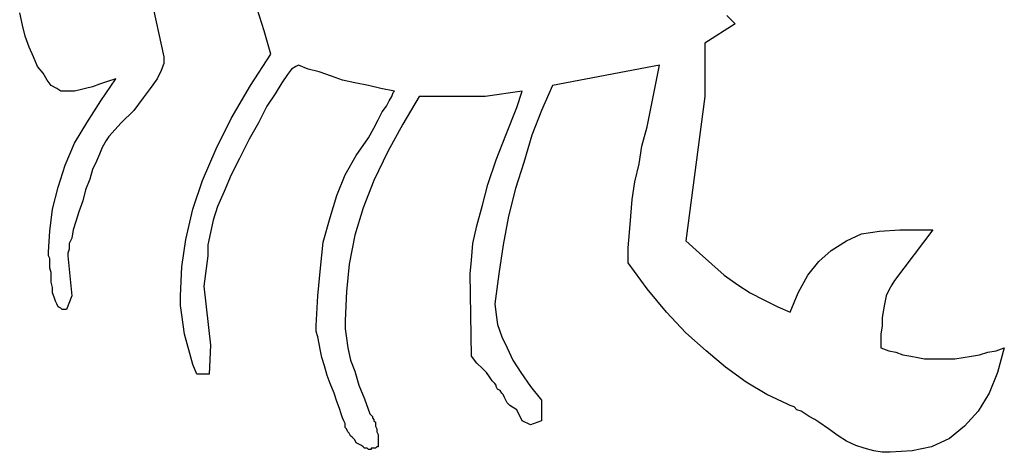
# Model space of a CAD drawing. Extents: x 0.09 to 2.59, y -0.16 to 1.38.
# Tile 2 of 3: x 1.19 to 2.59, y -0.16 to 0.45. Entities that reach past the tile are written whole.
import ezdxf

# ---------------------------------------------------------------- set-up
doc = ezdxf.new("R2010")
doc.units = 0

msp = doc.modelspace()

# ---------------------------------------------------------------- linework, layer by layer
at = {"color": 0}
for p, q in [((1.363281, 0.5625, 0.5), (1.398438, 0.400391, 0.5)), ((1.197266, 0.445313, 0.5), (1.193359, 0.462891, 0.5)), ((1.541016, 0.4375, 0.5), (1.53125, 0.46875, 0.5)), ((2.199219, 0.458984, 0.5), (2.210938, 0.447266, 0.5)), ((1.201172, 0.429688, 0.5), (1.197266, 0.445313, 0.5)), ((1.550781, 0.404297, 0.5), (1.541016, 0.4375, 0.5)), ((2.210938, 0.447266, 0.5), (2.167969, 0.419922, 0.5)), ((1.207031, 0.414063, 0.5), (1.201172, 0.429688, 0.5)), ((1.212891, 0.400391, 0.5), (1.207031, 0.414063, 0.5)), ((2.167969, 0.419922, 0.5), (2.167969, 0.34375, 0.5)), ((1.21875, 0.386719, 0.5), (1.212891, 0.400391, 0.5)), ((1.398438, 0.400391, 0.5), (1.398438, 0.390625, 0.5)), ((1.521484, 0.359375, 0.5), (1.550781, 0.404297, 0.5)), ((1.226563, 0.376953, 0.5), (1.21875, 0.386719, 0.5)), ((1.394531, 0.380859, 0.5), (1.388672, 0.369141, 0.5)), ((1.398438, 0.390625, 0.5), (1.394531, 0.380859, 0.5)), ((1.580078, 0.382813, 0.5), (1.574219, 0.375, 0.5)), ((1.585938, 0.386719, 0.5), (1.580078, 0.382813, 0.5)), ((1.589844, 0.388672, 0.5), (1.585938, 0.386719, 0.5)), ((1.603516, 0.382813, 0.5), (1.589844, 0.388672, 0.5)), ((1.619141, 0.378906, 0.5), (1.603516, 0.382813, 0.5)), ((1.636719, 0.373047, 0.5), (1.619141, 0.378906, 0.5)), ((2.103516, 0.388672, 0.5), (1.951172, 0.359375, 0.5)), ((2.085938, 0.300781, 0.5), (2.103516, 0.388672, 0.5)), ((1.232422, 0.367188, 0.5), (1.226563, 0.376953, 0.5)), ((1.238281, 0.359375, 0.5), (1.232422, 0.367188, 0.5)), ((1.318359, 0.365234, 0.5), (1.306641, 0.361328, 0.5)), ((1.308594, 0.337891, 0.5), (1.330078, 0.369141, 0.5)), ((1.330078, 0.369141, 0.5), (1.318359, 0.365234, 0.5)), ((1.388672, 0.369141, 0.5), (1.378906, 0.355469, 0.5)), ((1.574219, 0.375, 0.5), (1.566406, 0.363281, 0.5)), ((1.652344, 0.367188, 0.5), (1.636719, 0.373047, 0.5)), ((1.669922, 0.363281, 0.5), (1.652344, 0.367188, 0.5)), ((1.246094, 0.355469, 0.5), (1.238281, 0.359375, 0.5)), ((1.251953, 0.351563, 0.5), (1.246094, 0.355469, 0.5)), ((1.259766, 0.351563, 0.5), (1.251953, 0.351563, 0.5)), ((1.263672, 0.351563, 0.5), (1.259766, 0.351563, 0.5)), ((1.271484, 0.351563, 0.5), (1.263672, 0.351563, 0.5)), ((1.279297, 0.353516, 0.5), (1.271484, 0.351563, 0.5)), ((1.287109, 0.355469, 0.5), (1.279297, 0.353516, 0.5)), ((1.296875, 0.357422, 0.5), (1.287109, 0.355469, 0.5)), ((1.306641, 0.361328, 0.5), (1.296875, 0.357422, 0.5)), ((1.378906, 0.355469, 0.5), (1.369141, 0.341797, 0.5)), ((1.494141, 0.3125, 0.5), (1.521484, 0.359375, 0.5)), ((1.566406, 0.363281, 0.5), (1.556641, 0.347656, 0.5)), ((1.689453, 0.359375, 0.5), (1.669922, 0.363281, 0.5)), ((1.707031, 0.355469, 0.5), (1.689453, 0.359375, 0.5)), ((1.726563, 0.351563, 0.5), (1.707031, 0.355469, 0.5)), ((1.724609, 0.349609, 0.5), (1.726563, 0.351563, 0.5)), ((1.908203, 0.351563, 0.5), (1.855469, 0.34375, 0.5)), ((1.900391, 0.328125, 0.5), (1.908203, 0.351563, 0.5)), ((1.951172, 0.359375, 0.5), (1.935547, 0.324219, 0.5)), ((1.289063, 0.306641, 0.5), (1.308594, 0.337891, 0.5)), ((1.369141, 0.341797, 0.5), (1.355469, 0.324219, 0.5)), ((1.556641, 0.347656, 0.5), (1.544922, 0.330078, 0.5)), ((1.714844, 0.330078, 0.5), (1.71875, 0.337891, 0.5)), ((1.71875, 0.337891, 0.5), (1.722656, 0.34375, 0.5)), ((1.722656, 0.34375, 0.5), (1.724609, 0.349609, 0.5)), ((1.761719, 0.34375, 0.5), (1.738281, 0.304688, 0.5)), ((1.855469, 0.34375, 0.5), (1.761719, 0.34375, 0.5)), ((2.167969, 0.34375, 0.5), (2.140625, 0.138672, 0.5)), ((1.355469, 0.324219, 0.5), (1.337891, 0.306641, 0.5)), ((1.544922, 0.330078, 0.5), (1.533203, 0.306641, 0.5)), ((1.703125, 0.310547, 0.5), (1.708984, 0.322266, 0.5)), ((1.708984, 0.322266, 0.5), (1.714844, 0.330078, 0.5)), ((1.884766, 0.289063, 0.5), (1.900391, 0.328125, 0.5)), ((1.935547, 0.324219, 0.5), (1.921875, 0.289063, 0.5)), ((1.472656, 0.269531, 0.5), (1.494141, 0.3125, 0.5)), ((1.697266, 0.298828, 0.5), (1.703125, 0.310547, 0.5)), ((1.271484, 0.277344, 0.5), (1.289063, 0.306641, 0.5)), ((1.337891, 0.306641, 0.5), (1.320313, 0.287109, 0.5)), ((1.533203, 0.306641, 0.5), (1.519531, 0.283203, 0.5)), ((1.689453, 0.285156, 0.5), (1.697266, 0.298828, 0.5)), ((1.738281, 0.304688, 0.5), (1.716797, 0.265625, 0.5)), ((2.078125, 0.273438, 0.5), (2.085938, 0.300781, 0.5)), ((1.316406, 0.28125, 0.5), (1.310547, 0.271484, 0.5)), ((1.320313, 0.287109, 0.5), (1.316406, 0.28125, 0.5)), ((1.519531, 0.283203, 0.5), (1.505859, 0.255859, 0.5)), ((1.671875, 0.259766, 0.5), (1.689453, 0.285156, 0.5)), ((1.871094, 0.253906, 0.5), (1.884766, 0.289063, 0.5)), ((1.921875, 0.289063, 0.5), (1.910156, 0.25, 0.5)), ((1.257813, 0.246094, 0.5), (1.271484, 0.277344, 0.5)), ((1.310547, 0.271484, 0.5), (1.306641, 0.261719, 0.5)), ((1.453125, 0.224609, 0.5), (1.472656, 0.269531, 0.5)), ((2.074219, 0.248047, 0.5), (2.078125, 0.273438, 0.5)), ((1.306641, 0.261719, 0.5), (1.302734, 0.251953, 0.5)), ((1.505859, 0.255859, 0.5), (1.494141, 0.232422, 0.5)), ((1.65625, 0.232422, 0.5), (1.671875, 0.259766, 0.5)), ((1.716797, 0.265625, 0.5), (1.697266, 0.224609, 0.5)), ((1.859375, 0.21875, 0.5), (1.871094, 0.253906, 0.5)), ((1.248047, 0.214844, 0.5), (1.257813, 0.246094, 0.5)), ((1.296875, 0.240234, 0.5), (1.292969, 0.226563, 0.5)), ((1.302734, 0.251953, 0.5), (1.296875, 0.240234, 0.5)), ((1.910156, 0.25, 0.5), (1.898438, 0.212891, 0.5)), ((2.068359, 0.222656, 0.5), (2.074219, 0.248047, 0.5)), ((1.292969, 0.226563, 0.5), (1.287109, 0.210938, 0.5)), ((1.439453, 0.183594, 0.5), (1.453125, 0.224609, 0.5)), ((1.494141, 0.232422, 0.5), (1.484375, 0.208984, 0.5)), ((1.644531, 0.203125, 0.5), (1.65625, 0.232422, 0.5)), ((1.697266, 0.224609, 0.5), (1.681641, 0.185547, 0.5)), ((1.240234, 0.183594, 0.5), (1.248047, 0.214844, 0.5)), ((1.287109, 0.210938, 0.5), (1.283203, 0.195313, 0.5)), ((1.851563, 0.189453, 0.5), (1.859375, 0.21875, 0.5)), ((1.898438, 0.212891, 0.5), (1.888672, 0.173828, 0.5)), ((2.064453, 0.197266, 0.5), (2.068359, 0.222656, 0.5)), ((1.484375, 0.208984, 0.5), (1.474609, 0.1875, 0.5)), ((1.634766, 0.171875, 0.5), (1.644531, 0.203125, 0.5)), ((2.0625, 0.173828, 0.5), (2.064453, 0.197266, 0.5)), ((1.236328, 0.152344, 0.5), (1.240234, 0.183594, 0.5)), ((1.283203, 0.195313, 0.5), (1.277344, 0.179688, 0.5)), ((1.429688, 0.140625, 0.5), (1.439453, 0.183594, 0.5)), ((1.474609, 0.1875, 0.5), (1.46875, 0.167969, 0.5)), ((1.681641, 0.185547, 0.5), (1.669922, 0.146484, 0.5)), ((1.84375, 0.160156, 0.5), (1.851563, 0.189453, 0.5)), ((1.277344, 0.179688, 0.5), (1.273438, 0.166016, 0.5)), ((1.625, 0.136719, 0.5), (1.634766, 0.171875, 0.5)), ((1.888672, 0.173828, 0.5), (1.880859, 0.132813, 0.5)), ((2.060547, 0.150391, 0.5), (2.0625, 0.173828, 0.5)), ((1.269531, 0.154297, 0.5), (1.267578, 0.142578, 0.5)), ((1.273438, 0.166016, 0.5), (1.269531, 0.154297, 0.5)), ((1.46875, 0.167969, 0.5), (1.464844, 0.150391, 0.5)), ((1.837891, 0.134766, 0.5), (1.84375, 0.160156, 0.5)), ((2.416016, 0.152344, 0.5), (2.445313, 0.154297, 0.5)), ((2.492188, 0.154297, 0.5), (2.4375, 0.082031, 0.5)), ((2.445313, 0.154297, 0.5), (2.492188, 0.154297, 0.5)), ((1.234375, 0.123047, 0.5), (1.236328, 0.152344, 0.5)), ((1.267578, 0.142578, 0.5), (1.263672, 0.134766, 0.5)), ((1.423828, 0.101563, 0.5), (1.429688, 0.140625, 0.5)), ((1.464844, 0.150391, 0.5), (1.460938, 0.132813, 0.5)), ((1.669922, 0.146484, 0.5), (1.662109, 0.105469, 0.5)), ((2.058594, 0.128906, 0.5), (2.060547, 0.150391, 0.5)), ((2.369141, 0.138672, 0.5), (2.390625, 0.148438, 0.5)), ((2.390625, 0.148438, 0.5), (2.416016, 0.152344, 0.5)), ((1.263672, 0.126953, 0.5), (1.261719, 0.121094, 0.5)), ((1.263672, 0.134766, 0.5), (1.263672, 0.126953, 0.5)), ((1.460938, 0.132813, 0.5), (1.460938, 0.117188, 0.5)), ((1.621094, 0.099609, 0.5), (1.625, 0.136719, 0.5)), ((1.835938, 0.111328, 0.5), (1.837891, 0.134766, 0.5)), ((1.880859, 0.132813, 0.5), (1.875, 0.091797, 0.5)), ((2.058594, 0.107422, 0.5), (2.058594, 0.128906, 0.5)), ((2.140625, 0.138672, 0.5), (2.160156, 0.121094, 0.5)), ((2.347656, 0.125, 0.5), (2.369141, 0.138672, 0.5)), ((1.234375, 0.117188, 0.5), (1.234375, 0.123047, 0.5)), ((1.236328, 0.113281, 0.5), (1.234375, 0.117188, 0.5)), ((1.236328, 0.107422, 0.5), (1.236328, 0.113281, 0.5)), ((1.261719, 0.121094, 0.5), (1.261719, 0.117188, 0.5)), ((1.261719, 0.117188, 0.5), (1.267578, 0.060547, 0.5)), ((1.460938, 0.117188, 0.5), (1.455078, 0.074219, 0.5)), ((2.160156, 0.121094, 0.5), (2.177734, 0.105469, 0.5)), ((2.330078, 0.109375, 0.5), (2.347656, 0.125, 0.5)), ((1.236328, 0.099609, 0.5), (1.236328, 0.107422, 0.5)), ((1.238281, 0.09375, 0.5), (1.236328, 0.099609, 0.5)), ((1.421875, 0.060547, 0.5), (1.423828, 0.101563, 0.5)), ((1.617188, 0.060547, 0.5), (1.621094, 0.099609, 0.5)), ((1.662109, 0.105469, 0.5), (1.658203, 0.066406, 0.5)), ((1.833984, 0.091797, 0.5), (1.835938, 0.111328, 0.5)), ((2.085938, 0.070313, 0.5), (2.058594, 0.107422, 0.5)), ((2.177734, 0.105469, 0.5), (2.195313, 0.089844, 0.5)), ((2.314453, 0.089844, 0.5), (2.330078, 0.109375, 0.5)), ((1.238281, 0.087891, 0.5), (1.238281, 0.09375, 0.5)), ((1.238281, 0.080078, 0.5), (1.238281, 0.087891, 0.5)), ((1.835938, -0.025391, 0.5), (1.833984, 0.091797, 0.5)), ((1.875, 0.091797, 0.5), (1.869141, 0.048828, 0.5)), ((2.195313, 0.089844, 0.5), (2.214844, 0.076172, 0.5)), ((2.300781, 0.064453, 0.5), (2.314453, 0.089844, 0.5)), ((1.240234, 0.072266, 0.5), (1.238281, 0.080078, 0.5)), ((1.240234, 0.064453, 0.5), (1.240234, 0.072266, 0.5)), ((1.455078, 0.074219, 0.5), (1.464844, -0.009766, 0.5)), ((2.113281, 0.037109, 0.5), (2.085938, 0.070313, 0.5)), ((2.214844, 0.076172, 0.5), (2.232422, 0.064453, 0.5)), ((2.433594, 0.076172, 0.5), (2.429688, 0.068359, 0.5)), ((2.4375, 0.082031, 0.5), (2.433594, 0.076172, 0.5)), ((1.242188, 0.058594, 0.5), (1.240234, 0.064453, 0.5)), ((1.244141, 0.052734, 0.5), (1.242188, 0.058594, 0.5)), ((1.267578, 0.060547, 0.5), (1.259766, 0.041016, 0.5)), ((1.421875, 0.046875, 0.5), (1.421875, 0.060547, 0.5)), ((1.615234, 0.017578, 0.5), (1.617188, 0.060547, 0.5)), ((1.658203, 0.066406, 0.5), (1.65625, 0.025391, 0.5)), ((2.232422, 0.064453, 0.5), (2.251953, 0.054688, 0.5)), ((2.289063, 0.037109, 0.5), (2.300781, 0.064453, 0.5)), ((2.425781, 0.060547, 0.5), (2.423828, 0.050781, 0.5)), ((2.429688, 0.068359, 0.5), (2.425781, 0.060547, 0.5)), ((1.246094, 0.048828, 0.5), (1.244141, 0.052734, 0.5)), ((1.248047, 0.044922, 0.5), (1.246094, 0.048828, 0.5)), ((1.251953, 0.042969, 0.5), (1.248047, 0.044922, 0.5)), ((1.253906, 0.041016, 0.5), (1.251953, 0.042969, 0.5)), ((1.423828, 0.033203, 0.5), (1.421875, 0.046875, 0.5)), ((1.869141, 0.048828, 0.5), (1.871094, 0.033203, 0.5)), ((2.251953, 0.054688, 0.5), (2.271484, 0.044922, 0.5)), ((2.271484, 0.044922, 0.5), (2.289063, 0.037109, 0.5)), ((2.423828, 0.050781, 0.5), (2.421875, 0.041016, 0.5)), ((1.259766, 0.041016, 0.5), (1.253906, 0.041016, 0.5)), ((1.425781, 0.019531, 0.5), (1.423828, 0.033203, 0.5)), ((1.871094, 0.033203, 0.5), (1.873047, 0.019531, 0.5)), ((2.140625, 0.007813, 0.5), (2.113281, 0.037109, 0.5)), ((2.421875, 0.041016, 0.5), (2.419922, 0.029297, 0.5)), ((2.419922, 0.029297, 0.5), (2.419922, 0.017578, 0.5)), ((1.427734, 0.005859, 0.5), (1.425781, 0.019531, 0.5)), ((1.615234, 0.009766, 0.5), (1.615234, 0.017578, 0.5)), ((1.65625, 0.025391, 0.5), (1.65625, 0.013672, 0.5)), ((1.873047, 0.019531, 0.5), (1.878906, 0.001953, 0.5)), ((2.419922, 0.017578, 0.5), (2.417969, 0.005859, 0.5)), ((1.431641, -0.007813, 0.5), (1.427734, 0.005859, 0.5)), ((1.617188, 0.001953, 0.5), (1.615234, 0.009766, 0.5)), ((1.619141, -0.007813, 0.5), (1.617188, 0.001953, 0.5)), ((1.65625, 0.013672, 0.5), (1.658203, 0, 0.5)), ((1.658203, 0, 0.5), (1.660156, -0.013672, 0.5)), ((1.878906, 0.001953, 0.5), (1.886719, -0.013672, 0.5)), ((2.169922, -0.017578, 0.5), (2.140625, 0.007813, 0.5)), ((2.417969, 0.005859, 0.5), (2.417969, -0.013672, 0.5)), ((1.435547, -0.021484, 0.5), (1.431641, -0.007813, 0.5)), ((1.464844, -0.009766, 0.5), (1.462891, -0.050781, 0.5)), ((1.621094, -0.017578, 0.5), (1.619141, -0.007813, 0.5)), ((1.660156, -0.013672, 0.5), (1.664063, -0.03125, 0.5)), ((1.886719, -0.013672, 0.5), (1.894531, -0.03125, 0.5)), ((2.417969, -0.013672, 0.5), (2.429688, -0.017578, 0.5)), ((2.582031, -0.017578, 0.5), (2.59375, -0.013672, 0.5)), ((2.59375, -0.013672, 0.5), (2.583984, -0.048828, 0.5)), ((1.439453, -0.037109, 0.5), (1.435547, -0.021484, 0.5)), ((1.623047, -0.027344, 0.5), (1.621094, -0.017578, 0.5)), ((1.626953, -0.039063, 0.5), (1.623047, -0.027344, 0.5)), ((1.84375, -0.035156, 0.5), (1.835938, -0.025391, 0.5)), ((2.197266, -0.041016, 0.5), (2.169922, -0.017578, 0.5)), ((2.429688, -0.017578, 0.5), (2.439453, -0.019531, 0.5)), ((2.439453, -0.019531, 0.5), (2.449219, -0.023438, 0.5)), ((2.449219, -0.023438, 0.5), (2.460938, -0.025391, 0.5)), ((2.460938, -0.025391, 0.5), (2.470703, -0.027344, 0.5)), ((2.470703, -0.027344, 0.5), (2.480469, -0.029297, 0.5)), ((2.523438, -0.029297, 0.5), (2.535156, -0.027344, 0.5)), ((2.535156, -0.027344, 0.5), (2.546875, -0.025391, 0.5)), ((2.546875, -0.025391, 0.5), (2.558594, -0.023438, 0.5)), ((2.558594, -0.023438, 0.5), (2.570313, -0.019531, 0.5)), ((2.570313, -0.019531, 0.5), (2.582031, -0.017578, 0.5)), ((1.445313, -0.050781, 0.5), (1.439453, -0.037109, 0.5)), ((1.630859, -0.052734, 0.5), (1.626953, -0.039063, 0.5)), ((1.664063, -0.03125, 0.5), (1.669922, -0.046875, 0.5)), ((1.851563, -0.042969, 0.5), (1.84375, -0.035156, 0.5)), ((1.894531, -0.03125, 0.5), (1.90625, -0.048828, 0.5)), ((2.226563, -0.0625, 0.5), (2.197266, -0.041016, 0.5)), ((2.480469, -0.029297, 0.5), (2.490234, -0.029297, 0.5)), ((2.490234, -0.029297, 0.5), (2.5, -0.029297, 0.5)), ((2.5, -0.029297, 0.5), (2.511719, -0.029297, 0.5)), ((2.511719, -0.029297, 0.5), (2.523438, -0.029297, 0.5)), ((1.462891, -0.050781, 0.5), (1.445313, -0.050781, 0.5)), ((1.634766, -0.064453, 0.5), (1.630859, -0.052734, 0.5)), ((1.669922, -0.046875, 0.5), (1.675781, -0.066406, 0.5)), ((1.857422, -0.048828, 0.5), (1.851563, -0.042969, 0.5)), ((1.861328, -0.054688, 0.5), (1.857422, -0.048828, 0.5)), ((1.865234, -0.060547, 0.5), (1.861328, -0.054688, 0.5)), ((1.90625, -0.048828, 0.5), (1.919922, -0.068359, 0.5)), ((2.583984, -0.048828, 0.5), (2.572266, -0.078125, 0.5)), ((1.640625, -0.078125, 0.5), (1.634766, -0.064453, 0.5)), ((1.675781, -0.066406, 0.5), (1.683594, -0.085938, 0.5)), ((1.869141, -0.064453, 0.5), (1.865234, -0.060547, 0.5)), ((1.871094, -0.066406, 0.5), (1.869141, -0.064453, 0.5)), ((1.871094, -0.068359, 0.5), (1.871094, -0.066406, 0.5)), ((1.873047, -0.072266, 0.5), (1.871094, -0.068359, 0.5)), ((1.919922, -0.068359, 0.5), (1.935547, -0.087891, 0.5)), ((2.255859, -0.080078, 0.5), (2.226563, -0.0625, 0.5)), ((1.644531, -0.089844, 0.5), (1.640625, -0.078125, 0.5)), ((1.876953, -0.074219, 0.5), (1.873047, -0.072266, 0.5)), ((1.878906, -0.078125, 0.5), (1.876953, -0.074219, 0.5)), ((1.880859, -0.080078, 0.5), (1.878906, -0.078125, 0.5)), ((1.882813, -0.083984, 0.5), (1.880859, -0.080078, 0.5)), ((1.884766, -0.087891, 0.5), (1.882813, -0.083984, 0.5)), ((2.285156, -0.09375, 0.5), (2.255859, -0.080078, 0.5)), ((2.572266, -0.078125, 0.5), (2.556641, -0.103516, 0.5)), ((1.648438, -0.099609, 0.5), (1.644531, -0.089844, 0.5)), ((1.683594, -0.085938, 0.5), (1.691406, -0.107422, 0.5)), ((1.886719, -0.091797, 0.5), (1.884766, -0.087891, 0.5)), ((1.890625, -0.095703, 0.5), (1.886719, -0.091797, 0.5)), ((1.900391, -0.101563, 0.5), (1.890625, -0.095703, 0.5)), ((1.935547, -0.087891, 0.5), (1.935547, -0.117188, 0.5)), ((2.289063, -0.095703, 0.5), (2.285156, -0.09375, 0.5)), ((2.294922, -0.097656, 0.5), (2.289063, -0.095703, 0.5)), ((2.298828, -0.101563, 0.5), (2.294922, -0.097656, 0.5)), ((1.650391, -0.107422, 0.5), (1.648438, -0.099609, 0.5)), ((1.652344, -0.113281, 0.5), (1.650391, -0.107422, 0.5)), ((1.691406, -0.107422, 0.5), (1.693359, -0.109375, 0.5)), ((1.693359, -0.109375, 0.5), (1.695313, -0.111328, 0.5)), ((1.695313, -0.111328, 0.5), (1.695313, -0.113281, 0.5)), ((1.908203, -0.117188, 0.5), (1.900391, -0.101563, 0.5)), ((2.304688, -0.103516, 0.5), (2.298828, -0.101563, 0.5)), ((2.310547, -0.107422, 0.5), (2.304688, -0.103516, 0.5)), ((2.316406, -0.111328, 0.5), (2.310547, -0.107422, 0.5)), ((2.324219, -0.115234, 0.5), (2.316406, -0.111328, 0.5)), ((2.556641, -0.103516, 0.5), (2.537109, -0.125, 0.5)), ((1.654297, -0.117188, 0.5), (1.652344, -0.113281, 0.5)), ((1.65625, -0.121094, 0.5), (1.654297, -0.117188, 0.5)), ((1.65625, -0.123047, 0.5), (1.65625, -0.121094, 0.5)), ((1.65625, -0.125, 0.5), (1.65625, -0.123047, 0.5)), ((1.65625, -0.126953, 0.5), (1.65625, -0.125, 0.5)), ((1.695313, -0.113281, 0.5), (1.697266, -0.115234, 0.5)), ((1.697266, -0.115234, 0.5), (1.697266, -0.117188, 0.5)), ((1.697266, -0.117188, 0.5), (1.699219, -0.119141, 0.5)), ((1.699219, -0.119141, 0.5), (1.699219, -0.121094, 0.5)), ((1.699219, -0.121094, 0.5), (1.699219, -0.123047, 0.5)), ((1.699219, -0.123047, 0.5), (1.699219, -0.125, 0.5)), ((1.699219, -0.125, 0.5), (1.701172, -0.128906, 0.5)), ((1.919922, -0.123047, 0.5), (1.908203, -0.117188, 0.5)), ((1.935547, -0.117188, 0.5), (1.919922, -0.123047, 0.5)), ((2.330078, -0.119141, 0.5), (2.324219, -0.115234, 0.5)), ((2.34375, -0.128906, 0.5), (2.330078, -0.119141, 0.5)), ((2.537109, -0.125, 0.5), (2.515625, -0.142578, 0.5)), ((1.658203, -0.128906, 0.5), (1.65625, -0.126953, 0.5)), ((1.660156, -0.132813, 0.5), (1.658203, -0.128906, 0.5)), ((1.662109, -0.134766, 0.5), (1.660156, -0.132813, 0.5)), ((1.664063, -0.138672, 0.5), (1.662109, -0.134766, 0.5)), ((1.666016, -0.140625, 0.5), (1.664063, -0.138672, 0.5)), ((1.701172, -0.128906, 0.5), (1.701172, -0.132813, 0.5)), ((1.701172, -0.132813, 0.5), (1.703125, -0.136719, 0.5)), ((1.703125, -0.136719, 0.5), (1.703125, -0.140625, 0.5)), ((2.357422, -0.138672, 0.5), (2.34375, -0.128906, 0.5)), ((2.369141, -0.146484, 0.5), (2.357422, -0.138672, 0.5)), ((1.669922, -0.144531, 0.5), (1.666016, -0.140625, 0.5)), ((1.671875, -0.148438, 0.5), (1.669922, -0.144531, 0.5)), ((1.675781, -0.150391, 0.5), (1.671875, -0.148438, 0.5)), ((1.679688, -0.152344, 0.5), (1.675781, -0.150391, 0.5)), ((1.681641, -0.154297, 0.5), (1.679688, -0.152344, 0.5)), ((1.703125, -0.140625, 0.5), (1.703125, -0.144531, 0.5)), ((1.703125, -0.144531, 0.5), (1.703125, -0.148438, 0.5)), ((1.703125, -0.148438, 0.5), (1.703125, -0.152344, 0.5)), ((1.703125, -0.152344, 0.5), (1.703125, -0.154297, 0.5)), ((2.382813, -0.152344, 0.5), (2.369141, -0.146484, 0.5)), ((2.394531, -0.15625, 0.5), (2.382813, -0.152344, 0.5)), ((2.515625, -0.142578, 0.5), (2.490234, -0.154297, 0.5)), ((1.683594, -0.15625, 0.5), (1.681641, -0.154297, 0.5)), ((1.6875, -0.15625, 0.5), (1.683594, -0.15625, 0.5)), ((1.689453, -0.158203, 0.5), (1.6875, -0.15625, 0.5)), ((1.691406, -0.158203, 0.5), (1.689453, -0.158203, 0.5)), ((1.693359, -0.158203, 0.5), (1.691406, -0.158203, 0.5)), ((1.695313, -0.15625, 0.5), (1.693359, -0.15625, 0.5)), ((1.693359, -0.15625, 0.5), (1.693359, -0.158203, 0.5)), ((1.697266, -0.15625, 0.5), (1.695313, -0.15625, 0.5)), ((1.699219, -0.15625, 0.5), (1.697266, -0.15625, 0.5)), ((1.701172, -0.154297, 0.5), (1.699219, -0.15625, 0.5)), ((1.703125, -0.154297, 0.5), (1.701172, -0.154297, 0.5)), ((2.408203, -0.160156, 0.5), (2.394531, -0.15625, 0.5)), ((2.419922, -0.162109, 0.5), (2.408203, -0.160156, 0.5)), ((2.431641, -0.162109, 0.5), (2.419922, -0.162109, 0.5)), ((2.462891, -0.160156, 0.5), (2.431641, -0.162109, 0.5)), ((2.490234, -0.154297, 0.5), (2.462891, -0.160156, 0.5))]:
    msp.add_line(p, q, dxfattribs=at)

doc.saveas('drawing.dxf')
